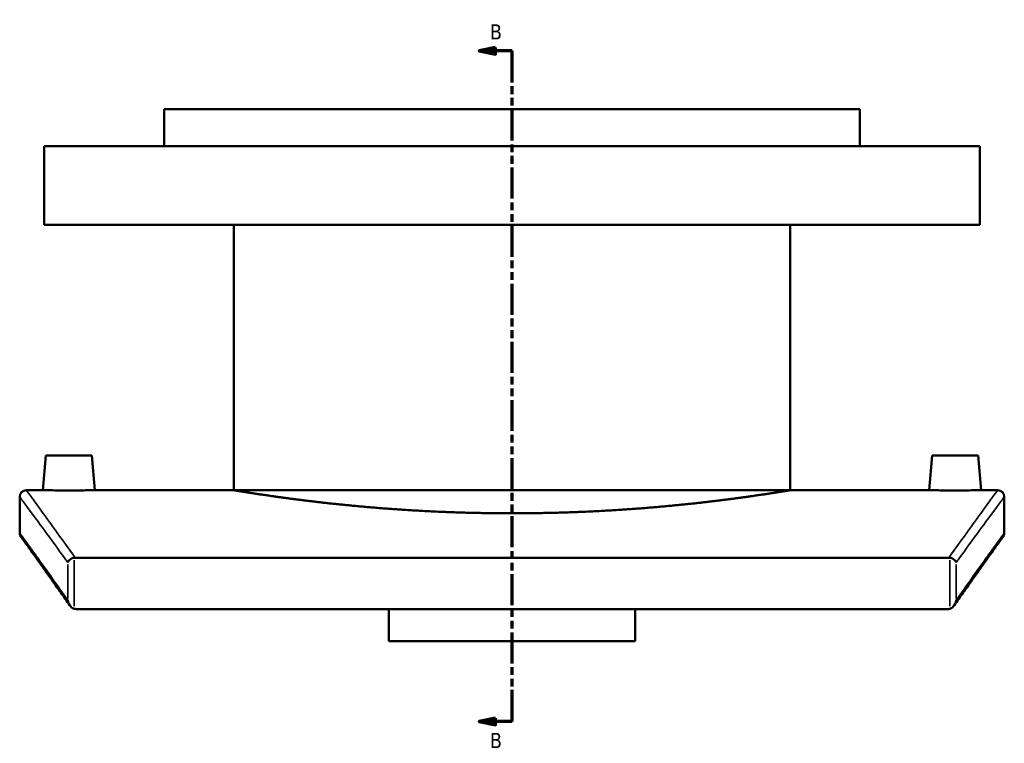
# Model space of a CAD drawing. Header units: millimetres. Extents: x -519 to 1054, y -260 to 828.
# Tile 2 of 10: x -519 to -219, y 178 to 399. Entities that reach past the tile are written whole.
import ezdxf

# ---------------------------------------------------------------- set-up
doc = ezdxf.new("R2010")
doc.units = ezdxf.units.MM
doc.linetypes.add('DOUBLE_DASH_CHAIN', pattern=[1.2403, 0.6614, -0.0827, 0.1654, -0.0827, 0.1654, -0.0827])
for name, color, linetype, lineweight in [('Section Line (ANSI)', 7, 'DOUBLE_DASH_CHAIN', 70), ('Visible (ANSI)', 7, 'Continuous', 50), ('Visible Narrow (ANSI)', 7, 'Continuous', 35)]:
    doc.layers.add(name, color=color, linetype=linetype, lineweight=lineweight)
doc.styles.add('Label Text (ANSI)', font='tahoma.ttf')

# ---------------------------------------------------------------- blocks, each defined once
blk = doc.blocks.new('2dTransSection0')
at = {"layer": 'Section Line (ANSI)', "linetype": 'Continuous'}
for p, q in [((-374.1038390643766, 390.0448302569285), (-379.1038390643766, 389.0448302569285)), ((-374.1038390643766, 388.0448302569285), (-374.1038390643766, 390.0448302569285)), ((-374.1038390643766, 389.0448302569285), (-379.1038390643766, 389.0448302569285)), ((-379.1038390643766, 389.0448302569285), (-374.1038390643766, 388.0448302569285)), ((-369.1038390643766, 389.0448302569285), (-374.1038390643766, 389.0448302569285)), ((-369.1038390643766, 379.4561551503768), (-369.1038390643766, 389.0448302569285)), ((-369.1038390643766, 184.8807289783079), (-369.1038390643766, 194.4694040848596)), ((-374.1038390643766, 185.8807289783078), (-379.1038390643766, 184.8807289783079)), ((-374.1038390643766, 184.8807289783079), (-379.1038390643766, 184.8807289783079)), ((-379.1038390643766, 184.8807289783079), (-374.1038390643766, 183.8807289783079)), ((-374.1038390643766, 183.8807289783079), (-374.1038390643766, 185.8807289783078)), ((-369.1038390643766, 184.8807289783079), (-374.1038390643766, 184.8807289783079))]:
    blk.add_line(p, q, dxfattribs=at)
at = {"layer": 'Section Line (ANSI)', "linetype": 'DOUBLE_DASH_CHAIN', "ltscale": 14.26161003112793}
blk.add_line((-369.1038390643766, 184.8807289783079), (-369.1038390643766, 389.0448302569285), dxfattribs=at)
at = {"layer": 'Section Line (ANSI)', "linetype": 'Continuous', "flags": 128}
for points in [[(-374.1038391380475, 390.0448267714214), (-379.1038391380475, 389.0448324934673), (-374.1038391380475, 388.04482867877), (-374.1038391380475, 390.0448267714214)], [(-374.1038391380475, 185.8807318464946), (-379.1038391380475, 184.8807280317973), (-374.1038391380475, 183.8807242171), (-374.1038391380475, 185.8807318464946)]]:
    blk.add_lwpolyline(points, dxfattribs=at)
at = {"layer": 'Section Line (ANSI)'}
for points in [[(-374.1038391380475, 390.0448267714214), (-379.1038391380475, 389.0448324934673), (-374.1038391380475, 388.04482867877), (-374.1038391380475, 390.0448267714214)], [(-374.1038391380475, 185.8807318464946), (-379.1038391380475, 184.8807280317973), (-374.1038391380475, 183.8807242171), (-374.1038391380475, 185.8807318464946)]]:
    blk.add_solid(points, dxfattribs=at)
at = {"layer": 'Section Line (ANSI)', "char_height": 4.571999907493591, "attachment_point": 7, "style": 'Label Text (ANSI)'}
for insert in [(-375.8516620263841, 392.5448302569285), (-375.851662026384, 176.8087290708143)]:
    blk.add_mtext('B', dxfattribs=dict(at, insert=insert))

msp = doc.modelspace()

# ---------------------------------------------------------------- linework, layer by layer
at = {"layer": 'Visible (ANSI)'}
for p, q in [((-263.1038390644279, 371.2918011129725), (-475.1038390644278, 371.2918011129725)), ((-475.1038390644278, 360.0918011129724), (-475.1038390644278, 371.2918011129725)), ((-263.1038390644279, 360.0918011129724), (-263.1038390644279, 371.2918011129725)), ((-226.6038390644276, 360.0918011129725), (-511.603839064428, 360.0918011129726)), ((-511.603839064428, 336.0918011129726), (-511.603839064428, 360.0918011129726)), ((-226.6038390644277, 336.0918011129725), (-226.6038390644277, 360.0918011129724)), ((-226.6038390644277, 336.0918011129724), (-511.603839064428, 336.0918011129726)), ((-453.9038390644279, 255.2918011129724), (-453.9038390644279, 336.0918011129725)), ((-284.3038390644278, 255.2918011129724), (-284.3038390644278, 336.0918011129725)), ((-511.103839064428, 265.8918011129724), (-512.0312188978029, 255.2918011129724)), ((-497.103839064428, 265.8918011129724), (-511.103839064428, 265.8918011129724)), ((-497.1038390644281, 265.8918011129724), (-496.1764592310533, 255.2918011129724)), ((-241.103839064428, 265.8918011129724), (-242.0312188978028, 255.2918011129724)), ((-241.103839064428, 265.8918011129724), (-227.103839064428, 265.8918011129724)), ((-227.103839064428, 265.8918011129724), (-226.1764592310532, 255.2918011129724)), ((-517.103839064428, 255.2918011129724), (-512.0312188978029, 255.2918011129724)), ((-496.1764592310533, 255.2918011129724), (-453.9038390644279, 255.2918011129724)), ((-284.3038390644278, 255.2918011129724), (-242.0312188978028, 255.2918011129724)), ((-226.1764592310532, 255.2918011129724), (-221.1038390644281, 255.2918011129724)), ((-519.103839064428, 242.2918011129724), (-519.103839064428, 253.2918011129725)), ((-219.103839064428, 253.2918011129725), (-219.103839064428, 242.2918011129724)), ((-236.0299516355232, 234.7500905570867), (-502.1777264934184, 234.7500905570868)), ((-501.9378956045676, 219.1070055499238), (-236.2697825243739, 219.1070055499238)), ((-406.6038390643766, 209.2845696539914), (-406.6038390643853, 219.1070055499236)), ((-331.6038390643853, 219.1070055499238), (-331.6038390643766, 209.2845696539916)), ((-406.6038390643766, 209.2845696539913), (-331.6038390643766, 209.2845696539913))]:
    msp.add_line(p, q, dxfattribs=at)
for centre, start, end in [((-517.103839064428, 253.2918011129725), 90, 180), ((-221.103839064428, 253.2918011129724), 0, 90), ((-517.103839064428, 242.2918011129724), 180, 215.7742467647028), ((-221.103839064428, 242.2918011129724), 324.2257532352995, 0)]:
    msp.add_arc(centre, 2.000000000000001, start, end, dxfattribs=at)
for points, knots in [([(-496.1764592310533, 255.2918011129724), (-496.1764592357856, 255.2918011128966), (-496.3752255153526, 255.2886169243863), (-497.1837722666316, 255.2771020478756), (-497.7935557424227, 255.268936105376), (-499.2009286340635, 255.2535928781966), (-500.0923862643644, 255.2454203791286), (-502.0459357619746, 255.2338922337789), (-503.1080305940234, 255.230702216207), (-504.1038390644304, 255.230702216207), (-505.0996475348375, 255.230702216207), (-506.161742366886, 255.2338922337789), (-508.1152918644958, 255.2454203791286), (-509.0067494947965, 255.2535928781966), (-510.4141223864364, 255.268936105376), (-511.0239058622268, 255.2771020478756), (-511.8324526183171, 255.2886169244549), (-512.0312188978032, 255.2918011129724), (-512.0312188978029, 255.2918011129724)], [3.584635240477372, 3.584635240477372, 3.584635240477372, 3.584635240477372, 3.883331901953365, 3.883331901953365, 4.182028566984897, 4.182028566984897, 4.480771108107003, 4.480771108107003, 4.779513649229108, 4.779513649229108, 4.779513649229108, 5.078256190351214, 5.078256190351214, 5.376998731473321, 5.376998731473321, 5.675695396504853, 5.675695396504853, 5.974392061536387, 5.974392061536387, 5.974392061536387, 5.974392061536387]), ([(-284.3038390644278, 255.2918011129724), (-284.3038390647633, 255.2918011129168), (-284.8152649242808, 255.2067430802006), (-286.9660724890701, 254.8590430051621), (-288.6049604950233, 254.5966239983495), (-292.9350769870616, 253.936680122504), (-295.6297495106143, 253.5392088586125), (-301.8531115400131, 252.6853218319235), (-305.382211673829, 252.2297564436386), (-312.9002519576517, 251.3484191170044), (-317.1476409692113, 250.8916365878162), (-326.3993889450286, 250.0333194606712), (-331.403550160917, 249.6326652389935), (-341.8470754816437, 248.966289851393), (-347.2949428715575, 248.7006742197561), (-358.2560929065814, 248.3485183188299), (-363.7694808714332, 248.2622333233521), (-374.4381972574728, 248.2622333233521), (-379.9515852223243, 248.3485183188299), (-390.9127352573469, 248.7006742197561), (-396.3606026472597, 248.966289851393), (-406.804127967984, 249.6326652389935), (-411.8082891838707, 250.0333194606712), (-421.0600371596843, 250.8916365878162), (-425.3074261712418, 251.3484191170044), (-432.82546645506, 252.2297564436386), (-436.3545665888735, 252.6853218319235), (-442.5779286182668, 253.5392088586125), (-445.2726011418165, 253.936680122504), (-449.6027176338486, 254.5966239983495), (-451.2416056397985, 254.8590430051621), (-453.3924132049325, 255.2067430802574), (-453.9038390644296, 255.2918011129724), (-453.903839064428, 255.2918011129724)], [12.80229688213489, 12.80229688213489, 12.80229688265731, 12.80229688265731, 14.40256364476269, 14.40256364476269, 16.00283040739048, 16.00283040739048, 17.60309717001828, 17.60309717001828, 19.20336393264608, 19.20336393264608, 20.803671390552, 20.803671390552, 22.40397884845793, 22.40397884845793, 24.00428630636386, 24.00428630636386, 25.60459376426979, 25.60459376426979, 27.20490122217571, 27.20490122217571, 28.80520868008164, 28.80520868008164, 30.40551613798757, 30.40551613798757, 32.0058235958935, 32.0058235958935, 33.60609035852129, 33.60609035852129, 35.20635712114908, 35.20635712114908, 36.80662388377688, 36.80662388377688, 38.40689064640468, 38.40689064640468, 38.40689064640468, 38.40689064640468]), ([(-226.1764592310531, 255.2918011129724), (-226.1764592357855, 255.2918011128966), (-226.3752255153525, 255.2886169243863), (-227.1837722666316, 255.2771020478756), (-227.7935557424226, 255.268936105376), (-229.2009286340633, 255.2535928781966), (-230.0923862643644, 255.2454203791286), (-232.0459357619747, 255.2338922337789), (-233.1080305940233, 255.230702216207), (-235.0996475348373, 255.230702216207), (-236.1617423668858, 255.2338922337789), (-238.1152918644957, 255.2454203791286), (-239.0067494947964, 255.2535928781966), (-240.4141223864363, 255.268936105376), (-241.0239058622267, 255.2771020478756), (-241.8324526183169, 255.2886169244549), (-242.0312188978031, 255.2918011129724), (-242.0312188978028, 255.2918011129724)], [1.194878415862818, 1.194878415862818, 1.194878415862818, 1.194878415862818, 1.49357507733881, 1.49357507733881, 1.792271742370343, 1.792271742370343, 2.091014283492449, 2.091014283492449, 2.389756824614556, 2.389756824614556, 2.688499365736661, 2.688499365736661, 2.987241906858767, 2.987241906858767, 3.285938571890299, 3.285938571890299, 3.584635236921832, 3.584635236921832, 3.584635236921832, 3.584635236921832]), ([(-503.7987949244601, 220.1906132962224), (-504.7637112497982, 221.5581209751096), (-505.6861007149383, 222.8624342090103), (-507.4428787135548, 225.3421200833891), (-508.277265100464, 226.517489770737), (-509.8552155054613, 228.7367646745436), (-510.5987774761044, 229.7806671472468), (-511.9924509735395, 231.7346035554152), (-512.6425606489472, 232.6446350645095), (-513.8469537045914, 234.3286232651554), (-514.4012355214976, 235.1025779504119), (-515.4119008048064, 236.5124708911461), (-515.8682830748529, 237.1484076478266), (-516.6814226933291, 238.2806406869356), (-517.0381792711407, 238.7769360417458), (-517.6507161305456, 239.6286164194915), (-517.9064961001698, 239.9840011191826), (-518.3161199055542, 240.5529633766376), (-518.4699638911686, 240.7665412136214), (-518.6751498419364, 241.0513666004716), (-518.7264923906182, 241.1226149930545), (-518.7264923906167, 241.1226149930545)], [0.6718707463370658, 0.6718707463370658, 0.6718707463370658, 0.6718707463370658, 2.137189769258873, 2.137189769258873, 3.60250879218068, 3.60250879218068, 5.067827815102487, 5.067827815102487, 6.533146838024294, 6.533146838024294, 7.998465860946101, 7.998465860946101, 9.463784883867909, 9.463784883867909, 10.92910390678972, 10.92910390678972, 12.39442292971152, 12.39442292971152, 13.85974195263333, 13.85974195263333, 15.32506097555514, 15.32506097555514, 15.32506097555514, 15.32506097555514]), ([(-219.4811857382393, 241.1226149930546), (-219.4811857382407, 241.1226149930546), (-219.5325282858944, 241.0513666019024), (-219.7377142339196, 240.7665412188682), (-219.8915582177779, 240.5529633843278), (-220.3011820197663, 239.9840011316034), (-220.5569619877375, 239.6286164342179), (-221.1694988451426, 238.7769360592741), (-221.52625542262, 238.2806407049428), (-222.3393950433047, 237.1484076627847), (-222.7957773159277, 236.5124709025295), (-223.806442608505, 235.1025779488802), (-224.3607244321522, 234.3286232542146), (-225.5651175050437, 232.6446350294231), (-226.2152271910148, 231.7346035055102), (-227.6089007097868, 229.7806670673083), (-228.3524626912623, 228.7367645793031), (-229.930413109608, 226.5174896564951), (-230.7647994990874, 225.3421199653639), (-232.5215774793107, 222.8624341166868), (-233.4439669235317, 221.5581209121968), (-234.4088832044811, 220.1906132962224)], [18.21642818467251, 18.21642818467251, 18.21642818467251, 18.21642818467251, 19.68174719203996, 19.68174719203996, 21.14706619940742, 21.14706619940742, 22.61238520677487, 22.61238520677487, 24.07770421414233, 24.07770421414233, 25.54302322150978, 25.54302322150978, 27.00834222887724, 27.00834222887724, 28.47366123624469, 28.47366123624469, 29.93898024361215, 29.93898024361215, 31.40429925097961, 31.40429925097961, 32.86961825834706, 32.86961825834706, 32.86961825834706, 32.86961825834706]), ([(-502.4792674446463, 234.7270147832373), (-502.6976312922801, 234.6932593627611), (-502.9086282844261, 234.6342842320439), (-503.3394314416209, 234.4628469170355), (-503.5484157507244, 234.3443331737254), (-503.9118981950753, 234.0737818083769), (-504.0638913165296, 233.9210132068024), (-504.3034753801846, 233.5968985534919), (-504.3888497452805, 233.4242200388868), (-504.4364211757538, 233.250367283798), (-504.4368547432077, 233.2487708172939), (-504.43728503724, 233.2471743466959)], [-0.314238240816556, -0.314238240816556, -0.314238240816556, -0.314238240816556, -0.2475064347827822, -0.2475064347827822, -0.1680092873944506, -0.1680092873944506, -0.08567745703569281, -0.08567745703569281, 0, 0, 0.0007940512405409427, 0.0007940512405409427, 0.0007940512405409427, 0.0007940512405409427]), ([(-233.7703930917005, 233.2471743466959), (-233.7708233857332, 233.2487708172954), (-233.7712569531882, 233.2503672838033), (-233.8188283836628, 233.4242200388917), (-233.9042027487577, 233.5968985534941), (-234.1437868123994, 233.9210132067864), (-234.2957799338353, 234.0737818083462), (-234.6592623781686, 234.3443331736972), (-234.8682466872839, 234.4628469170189), (-235.2990498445, 234.6342842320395), (-235.5100468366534, 234.69325936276), (-235.7284106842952, 234.7270147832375)], [-0.3129335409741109, -0.3129335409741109, -0.3129335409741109, -0.3129335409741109, -0.3121447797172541, -0.3121447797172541, -0.2270381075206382, -0.2270381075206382, -0.1452547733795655, -0.1452547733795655, -0.06628723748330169, -0.06628723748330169, 0, 0, 0, 0]), ([(-504.43728503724, 221.7894646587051), (-504.4368547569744, 221.7866629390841), (-504.4364212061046, 221.7838612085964), (-504.3822268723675, 221.4362626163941), (-504.2781158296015, 221.086022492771), (-503.9703591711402, 220.424417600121), (-503.7767101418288, 220.1298248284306), (-503.3891584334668, 219.7023305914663), (-503.1963915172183, 219.533081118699), (-502.8230752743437, 219.3056034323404), (-502.6561905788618, 219.2291885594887), (-502.4792674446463, 219.1806052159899)], [-0.3532177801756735, -0.3532177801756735, -0.3532177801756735, -0.3532177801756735, -0.3523230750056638, -0.3523230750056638, -0.2422155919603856, -0.2422155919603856, -0.1340224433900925, -0.1340224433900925, -0.05504173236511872, -0.05504173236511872, 0, 0, 0, 0]), ([(-235.7284106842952, 219.1806052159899), (-235.7698810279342, 219.1692174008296), (-235.8117109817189, 219.1591027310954), (-235.9906664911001, 219.1216915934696), (-236.1300239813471, 219.1070055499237), (-236.2697825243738, 219.1070055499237)], [0.2884873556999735, 0.2884873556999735, 0.2884873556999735, 0.2884873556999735, 0.3014012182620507, 0.3014012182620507, 0.3433360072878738, 0.3433360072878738, 0.3433360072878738, 0.3433360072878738]), ([(-235.7284106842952, 219.1806052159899), (-235.5514875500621, 219.2291885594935), (-235.3846028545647, 219.3056034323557), (-235.0112866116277, 219.5330811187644), (-234.8185196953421, 219.7023305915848), (-234.4309679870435, 220.1298248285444), (-234.2373189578, 220.4244176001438), (-233.9295622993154, 221.0860224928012), (-233.8254512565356, 221.436262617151), (-233.7712569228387, 221.7838612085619), (-233.7708233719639, 221.7866629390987), (-233.7703930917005, 221.7894646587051)], [-0.4144264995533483, -0.4144264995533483, -0.4144264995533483, -0.4144264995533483, -0.349682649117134, -0.349682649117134, -0.2567801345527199, -0.2567801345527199, -0.1295159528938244, -0.1295159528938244, 0, 0, 0.001052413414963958, 0.001052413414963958, 0.001052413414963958, 0.001052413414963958])]:
    msp.add_open_spline(points, degree=3, knots=knots, dxfattribs=at)
for points in [[(-502.4792674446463, 234.7270147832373), (-502.3797753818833, 234.7423946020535), (-502.2789751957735, 234.7500905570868), (-502.1777264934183, 234.7500905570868)], [(-236.0299516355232, 234.7500905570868), (-235.9286894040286, 234.7500905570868), (-235.827889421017, 234.7423925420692), (-235.7284106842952, 234.7270147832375)], [(-501.9378956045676, 219.1070055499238), (-502.121121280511, 219.1070055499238), (-502.3030927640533, 219.1322273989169), (-502.4792674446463, 219.1806052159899)]]:
    msp.add_open_spline(points, degree=3, dxfattribs=at)
at = {"layer": 'Visible Narrow (ANSI)'}
for p, q in [((-504.43728503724, 232.6742888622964), (-504.43728503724, 222.3623501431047)), ((-502.4792674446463, 219.9579256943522), (-502.4792674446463, 233.949694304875)), ((-235.7284106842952, 233.9496943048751), (-235.7284106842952, 219.9579256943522)), ((-233.7703930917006, 222.3623501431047), (-233.7703930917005, 232.6742888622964))]:
    msp.add_line(p, q, dxfattribs=at)
for points, knots in [([(-502.1777264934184, 234.7500905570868), (-506.7706042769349, 241.132362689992), (-510.3915218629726, 246.1078733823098), (-515.6815133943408, 253.3574785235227), (-517.1038390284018, 255.2918010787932), (-517.1038390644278, 255.2918011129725)], [-33.16247817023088, -33.16247817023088, -33.16247817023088, -33.16247817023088, -26.20368042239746, -26.20368042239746, -18.52468617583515, -18.52468617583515, -18.52468617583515, -18.52468617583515]), ([(-221.1038390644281, 255.2918011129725), (-221.1038390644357, 255.2918011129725), (-222.5262517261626, 253.3573605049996), (-227.8163984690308, 246.1075403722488), (-231.4372276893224, 241.132148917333), (-236.0299516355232, 234.7500905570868)], [-15.35845434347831, -15.35845434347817, -15.35845434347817, -15.35845434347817, -7.679227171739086, -7.679227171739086, -0.7206625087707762, -0.7206625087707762, -0.7206625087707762, -0.7206625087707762]), ([(-519.1038390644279, 253.2918011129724), (-519.1038390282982, 253.2918010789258), (-517.6774303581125, 251.364990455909), (-512.4277090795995, 244.2190264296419), (-508.900302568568, 239.4047316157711), (-504.43728503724, 233.2471743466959)], [18.52468617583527, 18.52468617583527, 18.52468617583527, 18.52468617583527, 26.20368042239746, 26.20368042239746, 33.00946633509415, 33.00946633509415, 33.00946633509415, 33.00946633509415]), ([(-233.7703930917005, 233.2471743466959), (-229.3075284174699, 239.4045207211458), (-225.7802103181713, 244.2186969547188), (-220.5303350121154, 251.3648728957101), (-219.1038390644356, 253.2918011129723), (-219.103839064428, 253.2918011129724)], [0.873674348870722, 0.873674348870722, 0.873674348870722, 0.873674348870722, 7.679227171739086, 7.679227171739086, 15.35845434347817, 15.35845434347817, 15.35845434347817, 15.35845434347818]), ([(-504.43728503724, 221.7894646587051), (-508.9087574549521, 228.10548970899), (-512.4445995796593, 233.0406355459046), (-517.6831417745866, 240.3311031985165), (-519.1038390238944, 242.2918010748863), (-519.1038390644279, 242.2918011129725)], [0.8317752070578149, 0.8317752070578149, 0.8317752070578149, 0.8317752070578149, 7.662536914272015, 7.662536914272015, 15.325060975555, 15.325060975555, 15.325060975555, 15.325060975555]), ([(-219.103839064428, 242.2918011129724), (-219.1038390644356, 242.2918011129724), (-220.524619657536, 240.3309885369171), (-225.7633089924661, 233.0403137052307), (-229.2990666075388, 228.1052835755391), (-233.7703930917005, 221.7894646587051)], [18.21642818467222, 18.21642818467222, 18.21642818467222, 18.21642818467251, 25.87917501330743, 25.87917501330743, 32.70971379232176, 32.70971379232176, 32.70971379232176, 32.70971379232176])]:
    msp.add_open_spline(points, degree=3, knots=knots, dxfattribs=at)

# ---------------------------------------------------------------- block references
at = {"layer": 'Section Line (ANSI)'}
msp.add_blockref('2dTransSection0', (0, 0), dxfattribs=at)

doc.saveas('drawing.dxf')
